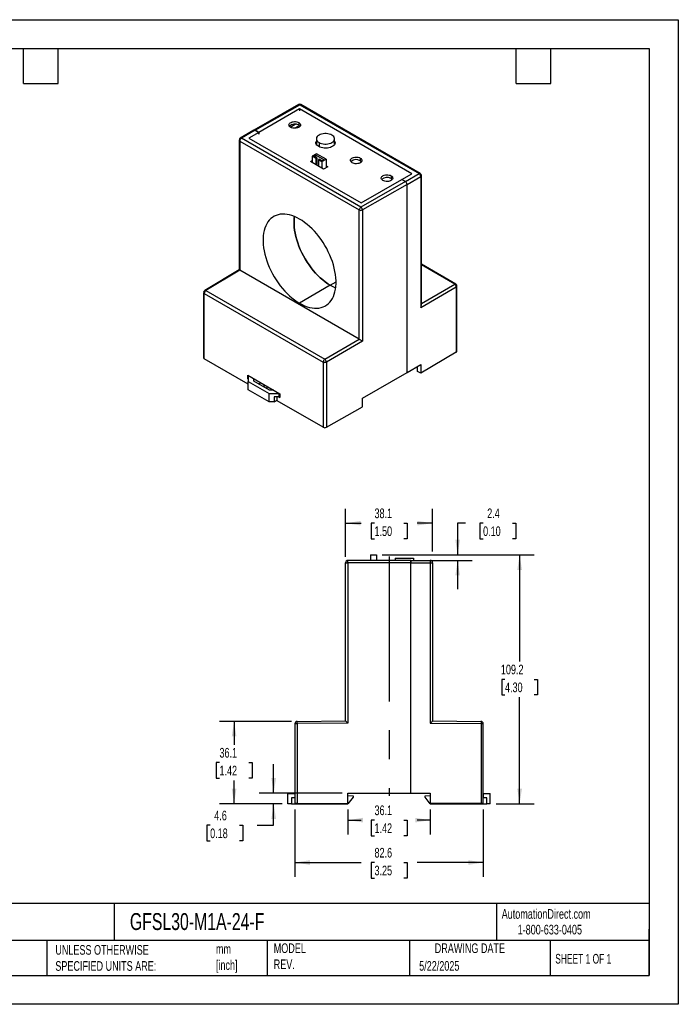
# Model space of a CAD drawing. Header units: millimetres. Extents: x 0 to 1397, y 0 to 1080.
# Tile 2 of 2: x 675 to 1397, y 0 to 1080. Entities that reach past the tile are written whole.
import ezdxf

# ---------------------------------------------------------------- set-up
doc = ezdxf.new("R2010")
doc.units = ezdxf.units.MM
doc.header["$LTSCALE"] = 5
doc.linetypes.add('CENTERX2', pattern=[20.32, 12.7, -2.54, 2.54, -2.54])
doc.layers.add('CENTER', color=40, linetype='CENTERX2')
doc.layers.add('DIMENSIONS', color=140, linetype='Continuous', lineweight=25)
doc.layers.add('TEXT', color=140, linetype='Continuous', lineweight=25)
doc.styles.add('SLDTEXTSTYLE0', font='TXT', dxfattribs={"width": 0.7})
doc.styles.add('SLDTEXTSTYLE1', font='TXT', dxfattribs={"width": 0.65})
doc.dimstyles.new('SLDDIMSTYLE0', dxfattribs={"dimtxt": 10.790039, "dimasz": 16.51, "dimexe": 0, "dimexo": 0.0625, "dimgap": 2.69751, "dimtad": 0, "dimtih": 1, "dimtoh": 1, "dimdec": 1, "dimlfac": 0.4, "dimrnd": 1e-09, "dimzin": 12, "dimdsep": 46, "dimtxsty": 'SLDTEXTSTYLE0', "dimsah": 1, "dimcen": 0.09, "dimadec": 0, "dimazin": 3, "dimtfac": 1, "dimtdec": 1, "dimtofl": 0, "dimtmove": 0, "dimatfit": 3, "dimfxl": 0, "dimfrac": 2, "dimtolj": 1, "dimtzin": 12, "dimarcsym": 0})
doc.dimstyles.new('SLDDIMSTYLE3', dxfattribs={"dimtxt": 10.790039, "dimasz": 16.51, "dimexe": 0, "dimexo": 0.0625, "dimgap": 2.69751, "dimtad": 0, "dimtih": 1, "dimtoh": 1, "dimdec": 1, "dimlfac": 0.4, "dimrnd": 1e-09, "dimzin": 12, "dimdsep": 46, "dimtxsty": 'SLDTEXTSTYLE0', "dimsah": 1, "dimcen": 0.09, "dimadec": 0, "dimazin": 3, "dimtfac": 1, "dimtdec": 1, "dimtmove": 0, "dimatfit": 0, "dimfxl": 0, "dimfrac": 2, "dimtolj": 1, "dimtzin": 12, "dimarcsym": 0})

# ---------------------------------------------------------------- blocks, each defined once
blk = doc.blocks.new('_D_7')
at = {"layer": 'DIMENSIONS'}
for p, q in [((976.9, 213.7), (976.9, 139.6)), ((1183.3, 213.7), (1183.3, 139.6)), ((976.9, 155.5), (1049.5, 155.5)), ((1064.1, 155.5), (1060.5, 155.5)), ((1060.5, 155.5), (1060.5, 138.3)), ((1096.2, 155.5), (1099.8, 155.5)), ((1099.8, 155.5), (1099.8, 138.3)), ((1183.3, 155.5), (1110.8, 155.5)), ((1060.5, 138.3), (1064.1, 138.3)), ((1099.8, 138.3), (1096.2, 138.3))]:
    blk.add_line(p, q, dxfattribs=at)
for points in [[(976.9, 155.5), (993.4, 152.9), (993.4, 158)], [(1183.3, 155.5), (1166.8, 158), (1166.8, 152.9)]]:
    blk.add_solid(points, dxfattribs=at)
at = {"layer": 'DIMENSIONS', "char_height": 10.58, "attachment_point": 1, "style": 'SLDTEXTSTYLE0'}
for s, insert in [('82.6', (1064.1, 171.5)), ('3.25', (1064.1, 152))]:
    blk.add_mtext(s, dxfattribs=dict(at, insert=insert))
blk = doc.blocks.new('_D_8')
at = {"layer": 'DIMENSIONS'}
for p, q in [((953.6, 231.4), (953.6, 263.2)), ((1028.7, 231.4), (937.8, 231.4)), ((963, 219.8), (937.8, 219.8)), ((953.6, 196.3), (953.6, 219.8)), ((884, 196.3), (880.4, 196.3)), ((880.4, 196.3), (880.4, 179.1)), ((916, 196.3), (919.7, 196.3)), ((919.7, 196.3), (919.7, 179.1)), ((935.5, 196.3), (953.6, 196.3)), ((880.4, 179.1), (884, 179.1)), ((919.7, 179.1), (916, 179.1))]:
    blk.add_line(p, q, dxfattribs=at)
for points in [[(953.6, 231.4), (956.2, 248), (951.1, 248)], [(953.6, 219.8), (951.1, 203.3), (956.2, 203.3)]]:
    blk.add_solid(points, dxfattribs=at)
at = {"layer": 'DIMENSIONS', "char_height": 10.58, "attachment_point": 1, "style": 'SLDTEXTSTYLE0'}
for s, insert in [('4.6', (888.5, 212.3)), ('0.18', (884, 192.8))]:
    blk.add_mtext(s, dxfattribs=dict(at, insert=insert))
blk = doc.blocks.new('_D_9')
at = {"layer": 'DIMENSIONS'}
for p, q in [((973.1, 310.2), (894.4, 310.2)), ((910.2, 310.2), (910.2, 284.6)), ((894.2, 265), (890.6, 265)), ((890.6, 265), (890.6, 247.9)), ((926.3, 265), (929.9, 265)), ((929.9, 265), (929.9, 247.9)), ((890.6, 247.9), (894.2, 247.9)), ((910.2, 219.8), (910.2, 245.5)), ((929.9, 247.9), (926.3, 247.9)), ((963, 219.8), (894.4, 219.8))]:
    blk.add_line(p, q, dxfattribs=at)
for points in [[(910.2, 310.2), (907.7, 293.7), (912.8, 293.7)], [(910.2, 219.8), (912.8, 236.3), (907.7, 236.3)]]:
    blk.add_solid(points, dxfattribs=at)
at = {"layer": 'DIMENSIONS', "char_height": 10.58, "attachment_point": 1, "style": 'SLDTEXTSTYLE0'}
for s, insert in [('36.1', (894.2, 281.1)), ('1.42', (894.2, 261.5))]:
    blk.add_mtext(s, dxfattribs=dict(at, insert=insert))
blk = doc.blocks.new('_D_10')
at = {"layer": 'DIMENSIONS'}
for p, q in [((1072.5, 492.8), (1239, 492.8)), ((1223.1, 492.8), (1223.1, 375.9)), ((1207.1, 356.3), (1203.5, 356.3)), ((1203.5, 356.3), (1203.5, 339.2)), ((1239.2, 356.3), (1242.8, 356.3)), ((1242.8, 356.3), (1242.8, 339.2)), ((1203.5, 339.2), (1207.1, 339.2)), ((1223.1, 219.9), (1223.1, 336.8)), ((1242.8, 339.2), (1239.2, 339.2)), ((1197.3, 219.9), (1239, 219.9))]:
    blk.add_line(p, q, dxfattribs=at)
for points in [[(1223.1, 492.8), (1220.6, 476.3), (1225.7, 476.3)], [(1223.1, 219.9), (1225.7, 236.4), (1220.6, 236.4)]]:
    blk.add_solid(points, dxfattribs=at)
at = {"layer": 'DIMENSIONS', "char_height": 10.58, "attachment_point": 1, "style": 'SLDTEXTSTYLE0'}
for s, insert in [('109.2', (1202.6, 372.4)), ('4.30', (1207.1, 352.8))]:
    blk.add_mtext(s, dxfattribs=dict(at, insert=insert))
blk = doc.blocks.new('_D_11')
at = {"layer": 'DIMENSIONS'}
for p, q in [((1163.7, 527.5), (1155.2, 527.5)), ((1155.2, 527.5), (1155.2, 492.8)), ((1183.1, 527.5), (1179.5, 527.5)), ((1179.5, 527.5), (1179.5, 510.4)), ((1215.2, 527.5), (1218.8, 527.5)), ((1218.8, 527.5), (1218.8, 510.4)), ((1179.5, 510.4), (1183.1, 510.4)), ((1218.8, 510.4), (1215.2, 510.4)), ((1072.5, 492.8), (1171.1, 492.8)), ((1125.8, 486.7), (1171.1, 486.7)), ((1155.2, 486.7), (1155.2, 455))]:
    blk.add_line(p, q, dxfattribs=at)
for points in [[(1155.2, 492.8), (1157.7, 509.3), (1152.7, 509.3)], [(1155.2, 486.7), (1152.7, 470.2), (1157.7, 470.2)]]:
    blk.add_solid(points, dxfattribs=at)
at = {"layer": 'DIMENSIONS', "char_height": 10.58, "attachment_point": 1, "style": 'SLDTEXTSTYLE0'}
for s, insert in [('2.4', (1187.6, 543.6)), ('0.10', (1183.1, 524))]:
    blk.add_mtext(s, dxfattribs=dict(at, insert=insert))
blk = doc.blocks.new('_D_12')
at = {"layer": 'DIMENSIONS'}
for p, q in [((1035, 213.7), (1035, 186.1)), ((1125.2, 213.7), (1125.2, 186.1)), ((1035, 201.9), (1049.5, 201.9)), ((1064.1, 201.9), (1060.5, 201.9)), ((1060.5, 201.9), (1060.5, 184.8)), ((1096.2, 201.9), (1099.8, 201.9)), ((1099.8, 201.9), (1099.8, 184.8)), ((1125.2, 201.9), (1110.8, 201.9)), ((1060.5, 184.8), (1064.1, 184.8)), ((1099.8, 184.8), (1096.2, 184.8))]:
    blk.add_line(p, q, dxfattribs=at)
for points in [[(1035, 201.9), (1051.5, 199.4), (1051.5, 204.5)], [(1125.2, 201.9), (1108.7, 204.5), (1108.7, 199.4)]]:
    blk.add_solid(points, dxfattribs=at)
at = {"layer": 'DIMENSIONS', "char_height": 10.58, "attachment_point": 1, "style": 'SLDTEXTSTYLE0'}
for s, insert in [('36.1', (1064.1, 218)), ('1.42', (1064.1, 198.4))]:
    blk.add_mtext(s, dxfattribs=dict(at, insert=insert))
blk = doc.blocks.new('_D_13')
at = {"layer": 'DIMENSIONS'}
for p, q in [((1032.5, 490.6), (1032.5, 543.4)), ((1127.7, 496.6), (1127.7, 543.4)), ((1032.5, 527.5), (1049.5, 527.5)), ((1064.1, 527.5), (1060.5, 527.5)), ((1060.5, 527.5), (1060.5, 510.4)), ((1096.2, 527.5), (1099.8, 527.5)), ((1099.8, 527.5), (1099.8, 510.4)), ((1127.7, 527.5), (1110.8, 527.5)), ((1060.5, 510.4), (1064.1, 510.4)), ((1099.8, 510.4), (1096.2, 510.4))]:
    blk.add_line(p, q, dxfattribs=at)
for points in [[(1032.5, 527.5), (1049, 525), (1049, 530)], [(1127.7, 527.5), (1111.2, 530), (1111.2, 525)]]:
    blk.add_solid(points, dxfattribs=at)
at = {"layer": 'DIMENSIONS', "char_height": 10.58, "attachment_point": 1, "style": 'SLDTEXTSTYLE0'}
for s, insert in [('38.1', (1064.1, 543.6)), ('1.50', (1064.1, 524))]:
    blk.add_mtext(s, dxfattribs=dict(at, insert=insert))

msp = doc.modelspace()

# ---------------------------------------------------------------- linework, layer by layer
at = {"color": 7, "linetype": 'Continuous'}
for p, q in [((0.01, 1079.51), (1397.01, 1079.51)), ((1397.01, 1079.51), (1397.01, 0.01)), ((1397.01, 0.01), (0.01, 0.01))]:
    msp.add_line(p, q, dxfattribs=at)
for p, q in [((980.98, 986.44), (931.98, 958.4)), ((933.24, 958.28), (982.2, 986.3)), ((982.2, 986.3), (1113.02, 910.78)), ((1114.27, 910.9), (983.45, 986.42)), ((981.99, 981.73), (937.31, 955.93)), ((1105.02, 910.7), (981.99, 981.73)), ((981.99, 981.73), (981.99, 979.65)), ((971.84, 961.76), (977.23, 964.87)), ((981.83, 963.38), (976.76, 960.46)), ((981.19, 966.72), (981.19, 963.81)), ((931.99, 958.4), (917.01, 949.61)), ((933.24, 958.28), (918.3, 949.51)), ((937.31, 955.93), (926.31, 949.58)), ((933.24, 958.28), (937.31, 955.93)), ((937.31, 955.93), (933.24, 958.28)), ((937.31, 953.86), (937.31, 955.93)), ((937.31, 955.93), (937.31, 953.86)), ((915.84, 947.72), (915.8, 947.47)), ((915.8, 947.47), (915.8, 805.15)), ((916.54, 946.45), (1047.36, 870.92)), ((916.54, 946.45), (916.54, 804.74)), ((918.13, 949.4), (918.3, 949.51)), ((1049.13, 873.98), (918.3, 949.51)), ((926.31, 949.58), (1049.34, 878.56)), ((1000.21, 943.23), (1000.37, 943.58)), ((1000.37, 948.88), (1000.37, 942.88)), ((1003.3, 944.8), (1003.3, 940.22)), ((1020.37, 942.87), (1020.37, 948.88)), ((1020.49, 943.36), (1020.37, 943.43)), ((1000.37, 932.55), (995.95, 930)), ((995.95, 930), (999.93, 927.7)), ((995.95, 930), (995.95, 922.89)), ((997.37, 930.2), (999.54, 931.46)), ((1000.82, 928.21), (997.37, 930.2)), ((999.54, 931.46), (1009.09, 925.95)), ((999.54, 931.46), (999.54, 928.95)), ((1010.98, 926.42), (1000.37, 932.55)), ((993.94, 924.05), (995.95, 925.21)), ((1008.31, 915.75), (993.94, 924.05)), ((999.93, 927.7), (1000.82, 928.21)), ((999.93, 927.7), (999.93, 920.59)), ((1000.82, 928.21), (1000.82, 920.08)), ((1003.47, 926.68), (1002.58, 926.17)), ((1002.58, 926.17), (1006.56, 923.87)), ((1002.58, 926.17), (1002.58, 919.06)), ((1006.91, 924.69), (1003.47, 926.68)), ((1006.56, 923.87), (1010.98, 926.42)), ((1006.56, 923.87), (1006.56, 916.77)), ((1009.09, 925.95), (1006.91, 924.69)), ((1012.8, 918.35), (1008.31, 915.75)), ((1010.98, 926.42), (1010.98, 917.3)), ((1010.98, 919.4), (1012.8, 918.35)), ((1048.54, 927.83), (1048.54, 924.93)), ((1082.22, 908.39), (1082.22, 905.49)), ((1094.02, 904.35), (1105.02, 910.7)), ((1098.09, 902), (1113.02, 910.78)), ((1099.85, 898.94), (1114.81, 907.72)), ((1113.2, 910.87), (1113.02, 910.78)), ((1114.81, 907.72), (1114.81, 764)), ((1115.52, 766.42), (1115.52, 908.74)), ((1115.52, 908.68), (1115.52, 908.74)), ((1098.09, 902), (1049.13, 873.98)), ((1049.34, 878.56), (1094.02, 904.35)), ((1099.85, 898.94), (1050.89, 870.92)), ((1094.02, 904.35), (1098.09, 902)), ((1098.09, 902), (1094.02, 904.35)), ((1099.85, 692.54), (1099.85, 898.94)), ((1050.89, 870.92), (1050.89, 727.19)), ((1153.22, 789.65), (1115.52, 811.42)), ((1151.99, 789.54), (1115.52, 810.59)), ((915.81, 805.16), (878.05, 782.59)), ((916.54, 804.74), (879.34, 782.49)), ((1047.36, 729.22), (916.54, 804.74)), ((1015.66, 788.39), (981.99, 768.61)), ((1015.66, 788.39), (1021.97, 791.97)), ((1115.52, 768.48), (1151.99, 789.54)), ((876.86, 780.53), (876.86, 780.46)), ((876.86, 780.46), (876.86, 708.86)), ((877.59, 779.44), (1007.9, 704.21)), ((877.59, 707.84), (877.59, 779.44)), ((879.34, 782.49), (1009.65, 707.27)), ((1114.81, 764), (1153.75, 786.48)), ((1153.75, 786.48), (1153.75, 714.87)), ((1154.47, 715.88), (1154.47, 787.49)), ((1154.47, 787.43), (1154.47, 787.49)), ((1009.65, 707.27), (1047.36, 729.22)), ((1050.89, 727.19), (1011.43, 704.21)), ((1153.75, 714.87), (1114.76, 691.97)), ((925.8, 680.01), (877.59, 707.84)), ((1007.9, 704.21), (1007.9, 632.61)), ((1009.65, 707.27), (1009.49, 707.16)), ((1011.43, 704.21), (1011.43, 632.61)), ((1050.92, 664.54), (1099.85, 692.54)), ((1099.85, 692.54), (1114.76, 701.3)), ((1111.3, 699.15), (1111.2, 699.21)), ((1111.3, 693.97), (1111.3, 699.15)), ((1114.76, 691.97), (1111.3, 693.97)), ((1114.76, 701.3), (1114.76, 691.97)), ((925.19, 689.69), (960.21, 669.47)), ((925.19, 685.6), (925.19, 689.69)), ((925.8, 685.95), (925.19, 685.6)), ((925.19, 685.6), (925.8, 685.25)), ((925.92, 689.27), (925.8, 689.2)), ((925.8, 689.2), (925.8, 682.98)), ((925.8, 682.98), (948.7, 669.76)), ((925.8, 673.64), (925.8, 682.98)), ((931.87, 683.1), (931.86, 685.84)), ((948.92, 673.26), (931.87, 683.1)), ((937.03, 680.12), (939.39, 681.49)), ((948.7, 660.42), (925.8, 673.64)), ((942.94, 679.45), (942.94, 678.21)), ((946.29, 677.51), (946.29, 674.78)), ((948.7, 669.76), (959.48, 669.76)), ((948.7, 660.42), (948.7, 669.76)), ((953.66, 673.26), (948.92, 673.26)), ((959.48, 669.76), (959.6, 669.83)), ((959.48, 665.87), (959.48, 669.76)), ((960.21, 669.47), (960.21, 665.38)), ((954.09, 660.42), (948.7, 660.42)), ((959.48, 665.87), (954.09, 665.87)), ((954.09, 665.87), (954.09, 660.42)), ((954.09, 660.42), (957.52, 662.4)), ((957.52, 661.7), (957.52, 665.87)), ((1007.9, 632.61), (957.52, 661.7)), ((959.37, 665.87), (960.21, 665.38)), ((960.21, 666.29), (959.48, 665.87)), ((1050.92, 655.21), (1050.92, 664.54)), ((1011.43, 632.61), (1050.92, 655.21)), ((1103.93, 486.71), (1034.99, 486.71)), ((1059.89, 492.83), (1059.89, 486.71)), ((1059.89, 492.83), (1066.14, 492.83)), ((1066.14, 492.83), (1066.14, 486.71)), ((1086.73, 489.31), (1086.73, 486.71)), ((1086.73, 489.31), (1106.73, 489.31)), ((1103.93, 486.71), (1125.24, 486.71)), ((1106.73, 489.31), (1106.73, 486.71)), ((1125.49, 486.7), (1125.24, 486.71)), ((1032.49, 484.21), (1034.98, 484.21)), ((1103.93, 484.21), (1034.98, 484.21)), ((1034.98, 484.21), (1034.98, 308.19)), ((1103.93, 231.44), (1103.93, 484.21)), ((1103.93, 484.21), (1125.27, 484.21)), ((1103.93, 231.44), (1103.93, 484.21)), ((1125.27, 484.21), (1125.27, 308.19)), ((1125.27, 484.21), (1127.74, 484.21)), ((1127.74, 484.21), (1127.74, 310.67)), ((976.93, 307.7), (976.93, 220.01)), ((979.41, 310.2), (979.18, 310.19)), ((979.41, 310.2), (1032.49, 310.67)), ((1034.98, 308.19), (979.42, 307.71)), ((979.42, 307.71), (979.42, 220.01)), ((1125.27, 308.19), (1180.83, 307.7)), ((1127.74, 310.67), (1180.83, 310.2)), ((1180.83, 307.7), (1180.83, 220.01)), ((1180.83, 307.7), (1183.31, 307.7)), ((1183.31, 220.01), (1183.31, 307.7)), ((969.31, 219.84), (969.31, 231.27)), ((969.31, 231.27), (976.93, 231.27)), ((1035.03, 231.44), (1103.93, 231.44)), ((1035.03, 220.01), (1035.03, 231.44)), ((1035.03, 231.27), (1035.04, 231.27)), ((1035.04, 226.5), (1035.04, 231.27)), ((1035.04, 229.04), (1040.75, 228.41)), ((1040.75, 227.14), (1035.04, 219.84)), ((1040.75, 228.41), (1040.75, 227.14)), ((1103.93, 231.44), (1125.2, 231.44)), ((1119.51, 228.43), (1125.2, 229.06)), ((1119.51, 227.16), (1119.51, 228.43)), ((1125.23, 219.86), (1119.51, 227.16)), ((1125.2, 231.44), (1125.2, 220.01)), ((1183.31, 231.29), (1183.33, 231.29)), ((1183.33, 231.29), (1183.33, 226.52)), ((1183.33, 231.29), (1190.95, 231.29)), ((1190.95, 219.86), (1190.95, 231.29)), ((973.12, 219.84), (969.31, 219.84)), ((973.12, 226.5), (973.12, 219.84)), ((976.93, 226.5), (973.12, 226.5)), ((973.12, 219.84), (1035.04, 219.84)), ((979.42, 220.01), (976.93, 220.01)), ((979.42, 220.01), (1035.03, 220.01)), ((1035.04, 226.5), (1035.03, 226.5)), ((1180.83, 220.01), (1125.2, 220.01)), ((1125.23, 219.86), (1187.14, 219.86)), ((1183.31, 220.01), (1180.83, 220.01)), ((1183.33, 226.52), (1183.31, 226.52)), ((1187.14, 226.52), (1183.33, 226.52)), ((1187.14, 219.86), (1187.14, 226.52)), ((1190.95, 219.86), (1187.14, 219.86))]:
    msp.add_line(p, q)
at = {"flags": 128}
for points in [[(972.21, 961.53), (971.38, 962.13), (970.77, 962.81), (970.43, 963.55), (970.36, 964.32), (970.57, 965.07), (971.04, 965.79), (971.77, 966.43), (972.71, 966.97), (973.82, 967.39), (975.06, 967.66), (976.37, 967.78), (977.7, 967.74), (978.98, 967.55), (980.16, 967.2), (981.19, 966.72)], [(981.19, 966.72), (982.03, 966.12), (982.63, 965.44), (982.97, 964.7), (983.04, 963.93), (982.84, 963.17), (982.36, 962.46), (981.64, 961.82), (980.7, 961.27), (979.58, 960.86), (978.35, 960.58), (977.03, 960.46), (975.71, 960.5), (974.43, 960.7), (973.24, 961.05), (972.21, 961.53)], [(981.19, 963.81), (982.03, 963.22), (982.53, 962.67)], [(1017.45, 952.96), (1016.11, 953.61), (1014.6, 954.11), (1012.96, 954.46), (1011.25, 954.63), (1009.5, 954.63), (1007.79, 954.46), (1006.15, 954.11), (1004.64, 953.61), (1003.3, 952.96), (1002.18, 952.19), (1001.31, 951.32), (1000.72, 950.38), (1000.41, 949.38), (1000.41, 948.38), (1000.72, 947.39), (1001.31, 946.44), (1002.18, 945.57), (1003.3, 944.8)], [(1003.3, 944.8), (1004.64, 944.15), (1006.15, 943.65), (1007.79, 943.31), (1009.5, 943.13), (1011.25, 943.13), (1012.96, 943.31), (1014.6, 943.65), (1016.11, 944.15), (1017.45, 944.8), (1018.57, 945.57), (1019.44, 946.44), (1020.03, 947.39), (1020.34, 948.38), (1020.34, 949.38), (1020.03, 950.38), (1019.44, 951.32), (1018.57, 952.19), (1017.45, 952.96)], [(1002.97, 940.41), (1001.85, 941.17), (1000.97, 942.03), (1000.34, 942.96), (999.98, 943.93), (999.91, 944.93), (1000.12, 945.92), (1000.37, 946.48)], [(1020.37, 946.49), (1020.42, 946.41), (1020.78, 945.43), (1020.85, 944.43), (1020.63, 943.44), (1020.14, 942.48), (1019.38, 941.59), (1018.37, 940.77), (1017.15, 940.07), (1015.74, 939.49), (1014.19, 939.05), (1012.53, 938.76), (1010.81, 938.64), (1009.08, 938.68), (1007.39, 938.89), (1005.78, 939.25), (1004.29, 939.76), (1002.97, 940.41)], [(1020.37, 943.59), (1020.42, 943.51), (1020.55, 943.23)], [(1039.56, 922.65), (1038.73, 923.25), (1038.13, 923.93), (1037.78, 924.67), (1037.71, 925.43), (1037.92, 926.19), (1038.4, 926.91), (1039.12, 927.55), (1040.06, 928.09), (1041.17, 928.51), (1042.41, 928.78), (1043.72, 928.9), (1045.05, 928.86), (1046.33, 928.66), (1047.51, 928.32), (1048.54, 927.83)], [(1048.54, 927.83), (1049.38, 927.24), (1049.98, 926.56), (1050.33, 925.82), (1050.4, 925.05), (1050.19, 924.29), (1049.71, 923.58), (1048.99, 922.94), (1048.05, 922.39), (1046.94, 921.98), (1045.7, 921.7), (1044.39, 921.58), (1043.06, 921.62), (1041.78, 921.82), (1040.6, 922.17), (1039.56, 922.65)], [(1048.54, 924.93), (1049.38, 924.33), (1049.88, 923.79)], [(1073.24, 903.21), (1072.4, 903.8), (1071.8, 904.49), (1071.46, 905.23), (1071.39, 905.99), (1071.6, 906.75), (1072.07, 907.47), (1072.8, 908.11), (1073.73, 908.65), (1074.85, 909.07), (1076.09, 909.34), (1077.4, 909.46), (1078.72, 909.42), (1080.01, 909.22), (1081.19, 908.88), (1082.22, 908.39)], [(1082.22, 908.39), (1083.06, 907.8), (1083.66, 907.12), (1084, 906.37), (1084.07, 905.61), (1083.86, 904.85), (1083.39, 904.14), (1082.66, 903.49), (1081.73, 902.95), (1080.61, 902.54), (1079.37, 902.26), (1078.06, 902.14), (1076.74, 902.18), (1075.45, 902.38), (1074.27, 902.73), (1073.24, 903.21)], [(1114.27, 910.89), (1114.23, 910.92), (1113.74, 911.02), (1113.2, 910.87)], [(1082.22, 905.49), (1083.06, 904.89), (1083.56, 904.35)], [(981.99, 860.95), (979.2, 862.44), (976.42, 863.71), (973.68, 864.74), (970.97, 865.52), (968.31, 866.06), (965.73, 866.34), (963.22, 866.38), (960.8, 866.16), (958.49, 865.7), (956.29, 864.98), (954.22, 864.02), (952.28, 862.82), (950.48, 861.39), (948.84, 859.73), (947.36, 857.85), (946.05, 855.76), (944.92, 853.47), (943.96, 851), (943.2, 848.34), (942.62, 845.52), (942.23, 842.56), (942.03, 839.46), (942.03, 836.23), (942.23, 832.91), (942.62, 829.49), (943.2, 826), (943.96, 822.46), (944.92, 818.88), (946.05, 815.28), (947.36, 811.68), (948.84, 808.1), (950.48, 804.54), (952.28, 801.04), (954.22, 797.6), (956.29, 794.25), (958.49, 790.99), (960.8, 787.86), (963.22, 784.85), (965.73, 781.99), (968.31, 779.29), (970.97, 776.76), (973.68, 774.42), (976.42, 772.27), (979.2, 770.33), (981.99, 768.61)], [(976.42, 863.71), (976.2, 861.79), (976, 858.72), (976, 855.52), (976.2, 852.21), (976.58, 848.82), (977.16, 845.36), (977.92, 841.85), (978.87, 838.29), (979.99, 834.72), (981.29, 831.15), (982.76, 827.59), (984.39, 824.06), (986.17, 820.58), (988.1, 817.17), (990.15, 813.84), (992.34, 810.61), (994.63, 807.5), (997.03, 804.51), (999.52, 801.67), (1002.09, 798.99), (1004.73, 796.48), (1007.41, 794.16), (1010.14, 792.03), (1012.9, 790.1), (1015.66, 788.39)], [(1015.66, 788.39), (1012.9, 790.1), (1010.14, 792.03), (1007.41, 794.16), (1004.73, 796.48), (1002.09, 798.99), (999.52, 801.67), (997.03, 804.51), (994.63, 807.5), (992.34, 810.61), (990.15, 813.84), (988.1, 817.17), (986.17, 820.58), (984.39, 824.06), (982.76, 827.59), (981.29, 831.15), (979.99, 834.72), (978.87, 838.29), (977.92, 841.85), (977.16, 845.36), (976.58, 848.82), (976.2, 852.21), (976, 855.52), (976, 858.72), (976.2, 861.79), (976.42, 863.71)], [(1047.36, 729.22), (1047.36, 808.57), (1047.36, 870.92)], [(981.99, 768.61), (984.78, 767.11), (987.55, 765.85), (990.3, 764.82), (993.01, 764.04), (995.66, 763.5), (998.25, 763.21), (1000.76, 763.18), (1003.17, 763.4), (1005.49, 763.86), (1007.69, 764.58), (1009.76, 765.54), (1011.7, 766.73), (1013.49, 768.17), (1015.13, 769.83), (1016.61, 771.71), (1017.92, 773.8), (1019.06, 776.08), (1020.01, 778.56), (1020.78, 781.22), (1021.36, 784.03), (1021.75, 787), (1021.94, 790.1), (1021.94, 793.32), (1021.75, 796.65), (1021.36, 800.07), (1020.78, 803.55), (1020.01, 807.09), (1019.06, 810.67), (1017.92, 814.27), (1016.61, 817.87), (1015.13, 821.46), (1013.49, 825.01), (1011.7, 828.52), (1009.76, 831.96), (1007.69, 835.31), (1005.49, 838.56), (1003.17, 841.7), (1000.76, 844.71), (998.25, 847.57), (995.66, 850.27), (993.01, 852.8), (990.3, 855.14), (987.55, 857.28), (984.78, 859.22), (981.99, 860.95)], [(916.54, 804.74), (916.19, 804.94), (915.94, 805.08), (915.83, 805.14), (915.82, 805.15)], [(1047.36, 729.22), (1047.72, 729), (1048.14, 728.76), (1048.61, 728.49), (1049.12, 728.2)], [(1049.12, 728.2), (1050.05, 727.66), (1050.89, 727.19)], [(942.94, 678.21), (943.05, 677.28), (943.34, 676.48)], [(1034.98, 484.21), (1034.98, 485.01), (1034.98, 485.66), (1034.99, 486.14), (1034.99, 486.34), (1034.98, 486.63), (1035.02, 486.71), (1034.99, 486.71)], [(1103.93, 486.71), (1103.93, 486.64), (1103.93, 486.44), (1103.93, 486.14), (1103.93, 485.78), (1103.93, 484.98), (1103.93, 484.21)], [(1103.93, 484.21), (1103.93, 484.98), (1103.93, 485.78), (1103.93, 486.14), (1103.93, 486.44), (1103.93, 486.64), (1103.93, 486.71)], [(1125.24, 486.71), (1125.22, 486.71), (1125.24, 486.69), (1125.25, 486.63), (1125.25, 486.33), (1125.24, 486.14), (1125.25, 485.71), (1125.25, 484.86), (1125.27, 484.21)], [(1032.49, 310.67), (1032.49, 407.85), (1032.49, 484.21)], [(976.93, 307.7), (977.12, 307.71), (977.66, 307.71), (978.47, 307.71), (979.42, 307.71)], [(979.42, 307.71), (979.42, 308.46), (979.41, 308.92), (979.41, 309.16), (979.41, 309.48), (979.41, 309.84), (979.4, 309.97), (979.41, 310.03), (979.41, 310.09), (979.4, 310.14), (979.44, 310.2), (979.41, 310.2)], [(1033.22, 309.94), (1034, 309.16), (1034.98, 308.19)], [(1180.83, 310.2), (1180.8, 310.2), (1180.82, 310.18), (1180.84, 310.13), (1180.83, 309.84), (1180.83, 309.84), (1180.83, 309.84), (1180.83, 309.83), (1180.83, 309.8), (1180.83, 309.68), (1180.82, 309.13), (1180.82, 308.52), (1180.82, 308.14), (1180.83, 307.7)]]:
    msp.add_lwpolyline(points, dxfattribs=at)
for centre, radius, start, end in [((982.2, 984.22), 2.54, 60.50368, 123.05022), ((981.48, 985.16), 1.35, 57.51702, 112.14607), ((982.93, 985.28), 1.26, 65.6926, 125.61674), ((976.79, 956.37), 8.65, 59.40627, 133.20303), ((932.53, 957.39), 1.14, 51.60026, 118.39692), ((932.53, 957.39), 1.14, 51.54037, 117.91984), ((917.03, 947.57), 1.23, 185.04767, 246.27247), ((918.25, 947.53), 2.42, 116.36479, 179.98389), ((920.42, 946.25), 3.89, 126.13516, 177.17486), ((917.6, 948.64), 1.12, 51.20694, 120.27941), ((1044.14, 917.49), 8.65, 59.40627, 133.20303), ((1110.93, 907.51), 3.88, 3.21435, 57.3706), ((1112.83, 908.64), 2.68, 357.39133, 57.53629), ((1114.27, 908.87), 1.27, 295.17156, 351.1391), ((1077.82, 898.05), 8.65, 59.40627, 133.20303), ((1096.06, 898.79), 3.79, 2.25845, 57.77308), ((1096.06, 898.79), 3.8, 2.27923, 57.73562), ((1051.2, 870.75), 3.84, 122.606, 177.39453), ((1049.13, 874.34), 3.85, 242.62175, 297.23393), ((1047.32, 870.91), 3.57, 0.19097, 59.52178), ((1038.98, 828.43), 46.33, 239.78312, 247.93658), ((1038.98, 828.43), 46.33, 239.78312, 247.93658), ((1152.7, 788.52), 1.25, 65.53391, 125.11263), ((1149.95, 786.32), 3.81, 2.32637, 57.67928), ((1151.78, 787.39), 2.68, 357.39144, 57.53635), ((878.09, 780.57), 1.23, 185.04767, 246.27247), ((879.26, 780.56), 2.37, 116.22079, 176.32784), ((881.43, 779.26), 3.85, 122.91809, 177.37063), ((878.65, 781.64), 1.1, 51.13436, 121.47903), ((1153.21, 787.63), 1.27, 295.17216, 351.1325), ((1111.14, 766.38), 4.38, 327.06568, 0.53609), ((1153.23, 716.01), 1.25, 294.87882, 354.4725), ((878.05, 708.94), 1.2, 184.09434, 247.2258), ((1011.78, 704.02), 3.89, 126.1319, 177.17811), ((1009.67, 707.63), 3.84, 242.66528, 297.29827), ((1007.52, 703.99), 3.91, 3.31997, 57.03419), ((1009.67, 636.02), 3.85, 242.62175, 297.23393), ((1034.99, 484.21), 2.5, 90.00084, 180.00008), ((1125.24, 484.21), 2.5, 359.99993, 84.27042), ((979.43, 307.7), 2.5, 95.72958, 180.00005), ((1147.94, 425.19), 162.62, 224.76851, 225.1318), ((994.59, 441.35), 186.57, 314.46011, 315.53555), ((1180.81, 307.7), 2.5, 359.99996, 89.5)]:
    msp.add_arc(centre, radius, start, end)
at = {"layer": 'CENTER', "ltscale": 2.5}
msp.add_line((1080.12, 490.92), (1080.12, 228.61), dxfattribs=at)
at = {"layer": 'TEXT'}
for p, q in [((31.75, 1047.75), (1365.25, 1047.75)), ((679.45, 1009.65), (679.45, 1047.75)), ((717.55, 1009.65), (717.55, 1047.75)), ((1219.2, 1009.65), (1219.2, 1047.75)), ((1257.3, 1009.65), (1257.3, 1047.75)), ((1365.25, 1047.75), (1365.25, 31.75)), ((679.45, 1009.65), (717.55, 1009.65)), ((1219.2, 1009.65), (1257.3, 1009.65)), ((1365.25, 110.63), (31.75, 110.63)), ((778.79, 110.63), (778.79, 69.85)), ((1197.88, 110.63), (1197.88, 69.85)), ((1365.25, 31.75), (1365.25, 82.55)), ((1365.25, 69.85), (31.75, 69.85)), ((704.99, 69.85), (704.99, 31.75)), ((946.5, 69.85), (946.5, 31.75)), ((1102.33, 69.85), (1102.33, 31.75)), ((1256.74, 69.85), (1256.74, 31.75)), ((31.75, 31.75), (1365.25, 31.75))]:
    msp.add_line(p, q, dxfattribs=at)

# ---------------------------------------------------------------- texts
at = {"layer": 'TEXT', "linetype": 'CENTERX2', "lineweight": 18}
for s, insert, char_height, attachment_point, style in [('GFSL30-M1A-24-F', (796.04, 99.99), 18.5208, 1, 'SLDTEXTSTYLE0'), ('AutomationDirect.com', (1203.47, 104.38), 10.5833, 1, 'SLDTEXTSTYLE0'), ('1-800-633-0405', (1220.96, 87.19), 10.5833, 1, 'SLDTEXTSTYLE0'), ('UNLESS OTHERWISE ^JSPECIFIED UNITS ARE:', (714.35, 64.98), 10.5833, 1, 'SLDTEXTSTYLE0'), ('MODEL ^JREV.', (953.67, 66.82), 10.5833, 1, 'SLDTEXTSTYLE0'), ('DRAWING DATE', (1168.63, 66.82), 10.5833, 2, 'SLDTEXTSTYLE0'), ('mm^J[inch]', (890.32, 66.02), 10.583, 1, 'SLDTEXTSTYLE0'), ('SHEET 1 OF 1', (1262.21, 55.26), 10.5833, 1, 'SLDTEXTSTYLE1'), ('5/22/2025', (1113.06, 47.41), 10.583, 1, 'SLDTEXTSTYLE0')]:
    msp.add_mtext(s, dxfattribs=dict(at, insert=insert, char_height=char_height, attachment_point=attachment_point, style=style))

# ---------------------------------------------------------------- dimensions: what is measured, and where the dimension line sits
at = {"layer": 'DIMENSIONS'}
dim = msp.add_linear_dim(base=(1127.74, 527.51), p1=(1032.49, 484.21), p2=(1127.74, 484.21), dimstyle='SLDDIMSTYLE0', dxfattribs=at)
dim.commit()
dim.dimension.update_dxf_attribs({"geometry": '_D_13', "text_midpoint": (1080.12, 527.51), "dimtype": 160})
for base, p1, p2, angle, dimstyle, picture, middle in [((1155.19, 492.83), (1119.49, 486.71), (1066.14, 492.83), 89.99999, 'SLDDIMSTYLE3', '_D_11', (1155.19, 527.51)), ((1223.12, 492.83), (1190.95, 219.86), (1066.14, 492.83), 90, 'SLDDIMSTYLE0', '_D_10', (1223.12, 356.34)), ((910.23, 310.2), (969.31, 219.84), (979.41, 310.2), 90, 'SLDDIMSTYLE0', '_D_9', (910.23, 265.02)), ((953.65, 231.44), (969.31, 219.84), (1035.03, 231.44), 90, 'SLDDIMSTYLE3', '_D_8', (953.65, 196.28)), ((1183.31, 155.46), (976.93, 220.01), (1183.31, 220.01), 0, 'SLDDIMSTYLE0', '_D_7', (1080.12, 155.46)), ((1125.2, 201.94), (1035.03, 220.01), (1125.2, 220.01), 360, 'SLDDIMSTYLE0', '_D_12', (1080.12, 201.94))]:
    dim = msp.add_linear_dim(base=base, p1=p1, p2=p2, angle=angle, dimstyle=dimstyle, dxfattribs=at)
    dim.commit()
    dim.dimension.update_dxf_attribs({"geometry": picture, "text_midpoint": middle, "dimtype": 160})

doc.saveas('drawing.dxf')
